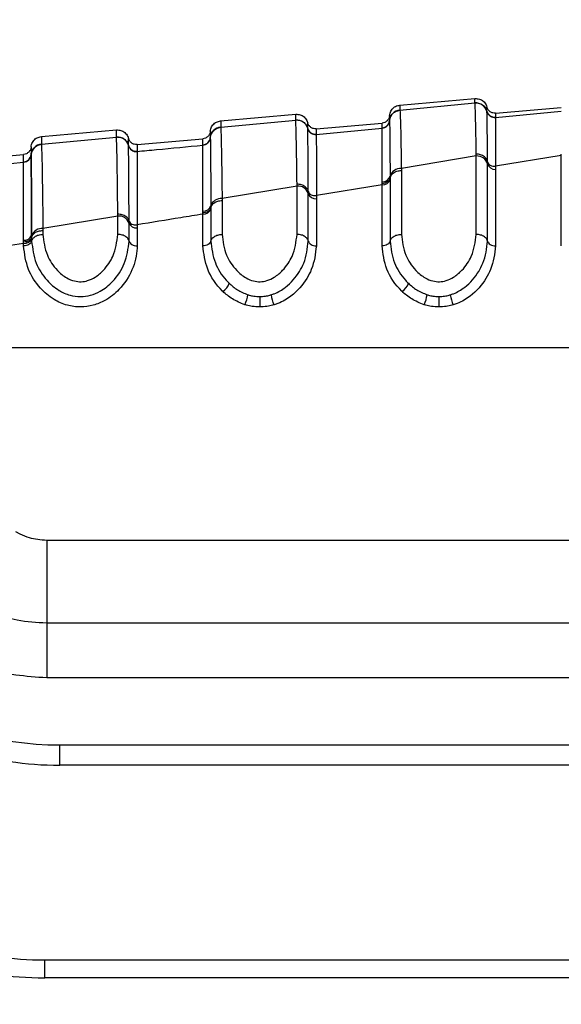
# Model space of a CAD drawing. Header units: millimetres. Extents: x 20 to 26059, y 28 to 17777.
# Tile 22 of 90: x 8911 to 8944, y 6015 to 6075. Entities that reach past the tile are written whole.
import ezdxf

# ---------------------------------------------------------------- set-up
doc = ezdxf.new("R2010")
doc.units = ezdxf.units.MM
doc.header["$LTSCALE"] = 2
doc.layers.add('COMPONENT_GEOMETRY', color=7, linetype='Continuous')
doc.styles.add('SLDTEXTSTYLE0', font='TXT', dxfattribs={"width": 0.75})
doc.dimstyles.new('SLDDIMSTYLE0', dxfattribs={"dimtxt": 150, "dimasz": 6.604, "dimexe": 0, "dimexo": 0.0625, "dimgap": 37.5, "dimtad": 0, "dimtih": 1, "dimtoh": 1, "dimdec": 0, "dimrnd": 1e-09, "dimzin": 12, "dimdsep": 46, "dimtxsty": 'SLDTEXTSTYLE0', "dimsah": 1, "dimcen": 0.09, "dimadec": 0, "dimazin": 3, "dimtfac": 1, "dimtdec": 0, "dimtofl": 0, "dimtmove": 0, "dimatfit": 3, "dimfxl": 1, "dimfrac": 2, "dimtolj": 1, "dimtzin": 12, "dimarcsym": 0})

# ---------------------------------------------------------------- blocks, each defined once
blk = doc.blocks.new('_D_2')
at = {"layer": 'COMPONENT_GEOMETRY', "color": 7}
for p, q in [((8972.989, 8122.062), (929.66, 8122.062)), ((936.01, 8122.062), (936.01, 5448.072)), ((635.906, 5417.604), (590.203, 5417.604)), ((590.203, 5417.604), (590.203, 5179.479)), ((1236.115, 5417.604), (1281.818, 5417.604)), ((1281.818, 5417.604), (1281.818, 5179.479)), ((590.203, 5179.479), (635.906, 5179.479)), ((1281.818, 5179.479), (1236.115, 5179.479)), ((936.01, 2281.062), (936.01, 4955.052)), ((8897.92, 2281.062), (929.66, 2281.062))]:
    blk.add_line(p, q, dxfattribs=at)
for points in [[(936.01, 8122.062), (934.994, 8115.458), (937.026, 8115.458)], [(936.01, 2281.062), (937.026, 2287.666), (934.994, 2287.666)]]:
    blk.add_solid(points, dxfattribs=at)
at = {"layer": 'COMPONENT_GEOMETRY', "color": 7, "char_height": 150, "attachment_point": 1, "style": 'SLDTEXTSTYLE0'}
for s, insert in [('9\'6.98"', (635.906, 5372.839)), ('2921mm', (526.844, 5148.412))]:
    blk.add_mtext(s, dxfattribs=dict(at, insert=insert))

msp = doc.modelspace()

# ---------------------------------------------------------------- linework, layer by layer
at = {"color": 7, "linetype": 'Continuous', "lineweight": 25}
for p, q in [((8933.86, 6069.993), (8938.466, 6070.396)), ((8933.861, 6069.689), (8938.466, 6070.128)), ((8933.861, 6069.689), (8933.861, 6069.683)), ((8938.466, 6070.128), (8938.466, 6070.134)), ((8939.732, 6069.503), (8943.769, 6069.856)), ((8939.732, 6069.246), (8943.769, 6069.631)), ((8922.86, 6069.031), (8927.466, 6069.434)), ((8922.861, 6068.642), (8927.466, 6069.08)), ((8927.466, 6069.08), (8927.466, 6069.085)), ((8933.224, 6069.049), (8933.224, 6069.043)), ((8933.224, 6069.043), (8933.224, 6069.039)), ((8939.204, 6069.613), (8939.204, 6069.617)), ((8939.205, 6069.607), (8939.204, 6069.613)), ((8939.732, 6069.246), (8939.731, 6069.242)), ((8939.731, 6069.242), (8939.731, 6069.236)), ((8911.86, 6068.068), (8916.466, 6068.471)), ((8922.861, 6068.642), (8922.861, 6068.636)), ((8928.204, 6068.565), (8928.204, 6068.569)), ((8928.205, 6068.559), (8928.204, 6068.565)), ((8928.732, 6068.541), (8932.769, 6068.894)), ((8928.732, 6068.198), (8932.769, 6068.582)), ((8932.769, 6068.586), (8932.769, 6068.592)), ((8932.769, 6068.582), (8932.769, 6068.586)), ((8911.861, 6067.597), (8916.466, 6068.034)), ((8916.466, 6068.034), (8916.466, 6068.039)), ((8917.732, 6067.578), (8921.769, 6067.932)), ((8922.224, 6068.002), (8922.224, 6067.996)), ((8922.224, 6067.996), (8922.224, 6067.992)), ((8928.732, 6068.198), (8928.731, 6068.194)), ((8928.731, 6068.194), (8928.731, 6068.188)), ((8911.861, 6067.597), (8911.861, 6067.591)), ((8917.204, 6067.519), (8917.204, 6067.523)), ((8917.204, 6067.514), (8917.204, 6067.519)), ((8921.769, 6067.539), (8921.769, 6067.545)), ((8921.769, 6067.535), (8921.769, 6067.539)), ((8906.732, 6066.616), (8910.769, 6066.969)), ((8911.224, 6066.957), (8911.224, 6066.952)), ((8911.224, 6066.952), (8911.224, 6066.948)), ((8917.732, 6067.152), (8917.731, 6067.148)), ((8917.731, 6067.148), (8917.731, 6067.142)), ((8938.55, 6066.874), (8933.95, 6066.101)), ((8938.55, 6066.874), (8938.549, 6066.993)), ((8938.55, 6062.059), (8938.55, 6066.874)), ((8943.767, 6066.908), (8939.733, 6066.246)), ((8943.767, 6066.908), (8943.768, 6066.985)), ((8943.767, 6061.353), (8943.767, 6066.908)), ((8906.732, 6066.109), (8910.769, 6066.491)), ((8910.769, 6066.495), (8910.769, 6066.5)), ((8910.769, 6066.491), (8910.769, 6066.495)), ((8933.95, 6066.101), (8933.95, 6065.984)), ((8939.24, 6066.395), (8939.24, 6066.51)), ((8939.24, 6061.647), (8939.24, 6066.395)), ((8939.733, 6066.246), (8939.733, 6066.052)), ((8939.733, 6066.052), (8939.733, 6061.353)), ((8933.259, 6065.631), (8933.26, 6065.517)), ((8933.26, 6065.517), (8933.26, 6065.437)), ((8933.26, 6065.437), (8933.26, 6061.647)), ((8933.95, 6065.984), (8933.95, 6062.059)), ((8927.55, 6065.027), (8922.95, 6064.256)), ((8927.55, 6065.027), (8927.549, 6065.146)), ((8927.55, 6062.059), (8927.55, 6065.027)), ((8932.767, 6065.104), (8928.733, 6064.444)), ((8932.767, 6065.104), (8932.768, 6065.181)), ((8932.767, 6061.353), (8932.767, 6065.104)), ((8932.768, 6065.181), (8932.768, 6065.292)), ((8922.95, 6064.256), (8922.95, 6064.139)), ((8928.24, 6064.574), (8928.24, 6064.689)), ((8928.24, 6061.647), (8928.24, 6064.574)), ((8928.733, 6064.25), (8928.733, 6061.353)), ((8922.259, 6063.812), (8922.26, 6063.698)), ((8922.26, 6063.698), (8922.26, 6063.618)), ((8922.26, 6063.618), (8922.26, 6061.647)), ((8922.95, 6064.139), (8922.95, 6062.059)), ((8916.55, 6063.185), (8911.95, 6062.416)), ((8916.55, 6063.185), (8916.549, 6063.303)), ((8916.55, 6062.059), (8916.55, 6063.185)), ((8921.767, 6063.381), (8921.768, 6063.492)), ((8921.767, 6063.304), (8921.767, 6063.381)), ((8921.767, 6061.353), (8921.767, 6063.304)), ((8911.95, 6062.416), (8911.95, 6062.299)), ((8917.24, 6062.757), (8917.24, 6062.873)), ((8917.24, 6061.647), (8917.24, 6062.757)), ((8917.733, 6062.645), (8917.733, 6062.452)), ((8917.733, 6062.452), (8917.733, 6061.353)), ((8911.26, 6061.998), (8911.26, 6061.884)), ((8911.26, 6061.884), (8911.26, 6061.805)), ((8911.26, 6061.805), (8911.26, 6061.647)), ((8911.95, 6062.299), (8911.95, 6062.059)), ((8910.767, 6061.509), (8906.694, 6060.846)), ((8910.767, 6061.586), (8910.767, 6061.696)), ((8910.767, 6061.509), (8910.767, 6061.586)), ((8910.767, 6061.353), (8910.767, 6061.509)), ((8895.929, 6055.106), (8951.429, 6055.106)), ((8910.279, 6043.819), (8910.527, 6043.679)), ((8912.184, 6043.288), (8912.184, 6038.207)), ((8912.184, 6043.288), (8949.339, 6043.288)), ((8912.184, 6038.207), (8912.184, 6034.821)), ((8912.184, 6038.207), (8949.339, 6038.207)), ((8949.339, 6034.821), (8912.184, 6034.821)), ((8912.985, 6030.705), (8962.46, 6030.705)), ((8912.985, 6029.463), (8912.985, 6030.705)), ((8962.46, 6029.463), (8912.985, 6029.463)), ((8912.06, 6016.408), (8912.06, 6017.504)), ((8912.06, 6017.504), (8966.46, 6017.504)), ((8966.46, 6016.408), (8912.06, 6016.408))]:
    msp.add_line(p, q, dxfattribs=at)
for centre, radius, start, end in [((8933.921, 6068.992), 0.699, 94.94911, 175.35582), ((8938.527, 6069.431), 0.7, 14.5966, 95.02051), ((8927.527, 6068.383), 0.7, 14.62192, 95.02475), ((8932.726, 6069.089), 0.5, 274.94917, 355.35586), ((8932.726, 6069.08), 0.5, 274.96054, 355.318), ((8939.688, 6069.744), 0.5, 194.63736, 275.01283), ((8939.688, 6069.734), 0.5, 194.61554, 274.95338), ((8922.921, 6067.945), 0.699, 94.93489, 175.34178), ((8928.688, 6068.696), 0.5, 194.65179, 275.0171), ((8928.688, 6068.686), 0.5, 194.64081, 274.97904), ((8916.527, 6067.337), 0.7, 14.64313, 95.02876), ((8921.726, 6068.042), 0.5, 274.93497, 355.34183), ((8921.726, 6068.033), 0.5, 274.94617, 355.31256), ((8911.921, 6066.9), 0.699, 94.92117, 175.32822), ((8917.688, 6067.65), 0.5, 194.66583, 275.02125), ((8917.688, 6067.64), 0.5, 194.66167, 274.99692), ((8910.726, 6066.998), 0.499, 274.92126, 355.32828), ((8910.726, 6066.989), 0.5, 274.93213, 355.30496), ((8938.595, 6066.201), 0.674, 16.66521, 93.76431), ((8933.902, 6065.429), 0.674, 85.97641, 162.5596), ((8939.702, 6066.533), 0.482, 196.66521, 273.76431), ((8932.802, 6065.584), 0.481, 265.78299, 342.23384), ((8932.799, 6065.773), 0.482, 266.29369, 342.86507), ((8927.604, 6064.357), 0.672, 18.79574, 94.61245), ((8922.893, 6063.586), 0.673, 85.15278, 160.35491), ((8928.695, 6064.729), 0.48, 198.79574, 274.61245), ((8921.809, 6063.782), 0.48, 264.96497, 340.02134), ((8921.806, 6063.971), 0.481, 265.43737, 340.68633), ((8916.614, 6062.516), 0.672, 21.08422, 95.40068), ((8911.884, 6061.745), 0.674, 84.39321, 157.99262), ((8917.688, 6062.93), 0.48, 201.08422, 275.40068), ((8910.812, 6062.175), 0.481, 264.65045, 338.3508), ((8910.816, 6061.987), 0.481, 264.21274, 337.64625), ((8922.563, 6059.294), 0.849, 300.37098, 344.02401), ((8933.563, 6059.294), 0.849, 300.37098, 344.02401), ((8922.663, 6058.58), 1.881, 333.49877, 353.0668), ((9205.366, 6058.463), 280.111, 180.04546, 180.17627), ((8927.859, 6058.575), 1.917, 186.79912, 206.00107), ((8933.663, 6058.58), 1.881, 333.49877, 353.0668), ((9216.366, 6058.463), 280.111, 180.04546, 180.17627), ((8938.859, 6058.575), 1.917, 186.79912, 206.00107), ((8912.985, 6049.505), 18.8, 234.78286, 270), ((8912.985, 6049.463), 20, 234.78286, 270), ((8912.06, 6037.504), 20, 236.14497, 270), ((8912.06, 6037.408), 21, 236.14497, 270)]:
    msp.add_arc(centre, radius, start, end, dxfattribs=at)
for points, knots in [([(8938.466, 6070.134), (8938.466, 6070.183), (8938.466, 6070.263), (8938.466, 6070.356), (8938.466, 6070.394), (8938.466, 6070.396), (8938.466, 6070.396)], [0, 0, 0, 0, 0.305522, 0.500162, 0.917082, 1, 1, 1, 1]), ([(8938.466, 6070.396), (8938.558, 6070.394), (8938.743, 6070.389), (8938.988, 6070.248), (8939.142, 6070.062), (8939.188, 6069.925), (8939.204, 6069.875)], [0, 0, 0, 0, 0.279636, 0.559272, 0.838908, 1, 1, 1, 1]), ([(8933.224, 6069.352), (8933.231, 6069.404), (8933.253, 6069.547), (8933.372, 6069.756), (8933.589, 6069.938), (8933.77, 6069.975), (8933.86, 6069.993)], [0, 0, 0, 0, 0.161092, 0.440728, 0.720364, 1, 1, 1, 1]), ([(8933.224, 6069.043), (8933.232, 6069.095), (8933.253, 6069.237), (8933.373, 6069.447), (8933.59, 6069.628), (8933.771, 6069.665), (8933.861, 6069.683)], [0, 0, 0, 0, 0.161001, 0.440667, 0.720334, 1, 1, 1, 1]), ([(8933.86, 6069.993), (8933.86, 6069.987), (8933.861, 6069.978), (8933.861, 6069.901), (8933.861, 6069.807), (8933.861, 6069.71), (8933.861, 6069.689)], [0, 0, 0, 0, 0.32369, 0.504431, 0.893531, 1, 1, 1, 1]), ([(8933.861, 6069.683), (8933.862, 6069.677), (8933.87, 6069.606), (8933.885, 6069.319), (8933.908, 6068.506), (8933.929, 6067.48), (8933.944, 6066.497), (8933.95, 6066.101)], [0, 0, 0, 0, 0.02498, 0.311752, 0.510885, 0.803406, 1, 1, 1, 1]), ([(8938.466, 6070.134), (8938.558, 6070.131), (8938.743, 6070.126), (8938.988, 6069.985), (8939.142, 6069.8), (8939.188, 6069.663), (8939.204, 6069.613)], [0, 0, 0, 0, 0.27961, 0.559221, 0.838831, 1, 1, 1, 1]), ([(8938.549, 6066.993), (8938.54, 6067.509), (8938.525, 6068.393), (8938.502, 6069.375), (8938.483, 6069.947), (8938.471, 6070.079), (8938.466, 6070.128)], [0, 0, 0, 0, 0.296146, 0.5073, 0.816527, 1, 1, 1, 1]), ([(8939.204, 6069.617), (8939.204, 6069.691), (8939.204, 6069.799), (8939.204, 6069.864), (8939.204, 6069.871), (8939.204, 6069.875)], [0, 0, 0, 0, 0.49639, 0.731261, 1, 1, 1, 1]), ([(8922.224, 6068.39), (8922.231, 6068.442), (8922.253, 6068.584), (8922.372, 6068.794), (8922.589, 6068.975), (8922.77, 6069.012), (8922.86, 6069.031)], [0, 0, 0, 0, 0.161092, 0.440728, 0.720364, 1, 1, 1, 1]), ([(8922.86, 6069.031), (8922.86, 6069.031), (8922.861, 6069.03), (8922.861, 6069.006), (8922.861, 6068.918), (8922.861, 6068.807), (8922.861, 6068.685), (8922.861, 6068.642)], [0, 0, 0, 0, 0.023999, 0.34354, 0.503304, 0.822907, 1, 1, 1, 1]), ([(8927.466, 6069.085), (8927.466, 6069.155), (8927.466, 6069.261), (8927.466, 6069.372), (8927.466, 6069.426), (8927.466, 6069.432), (8927.466, 6069.434)], [0, 0, 0, 0, 0.3313219, 0.5002136, 0.8381408, 1, 1, 1, 1]), ([(8927.466, 6069.434), (8927.558, 6069.431), (8927.743, 6069.426), (8927.988, 6069.285), (8928.142, 6069.1), (8928.188, 6068.963), (8928.204, 6068.913)], [0, 0, 0, 0, 0.279636, 0.559272, 0.838908, 1, 1, 1, 1]), ([(8927.466, 6069.085), (8927.558, 6069.083), (8927.743, 6069.078), (8927.988, 6068.937), (8928.142, 6068.752), (8928.188, 6068.615), (8928.204, 6068.565)], [0, 0, 0, 0, 0.279617, 0.559234, 0.838851, 1, 1, 1, 1]), ([(8927.549, 6065.146), (8927.54, 6065.831), (8927.525, 6066.924), (8927.502, 6068.089), (8927.484, 6068.819), (8927.471, 6069), (8927.466, 6069.08)], [0, 0, 0, 0, 0.316585, 0.505351, 0.78008, 1, 1, 1, 1]), ([(8933.224, 6069.352), (8933.224, 6069.338), (8933.224, 6069.317), (8933.224, 6069.192), (8933.224, 6069.101), (8933.224, 6069.049)], [0, 0, 0, 0, 0.504425, 0.721113, 1, 1, 1, 1]), ([(8933.224, 6069.039), (8933.225, 6069.021), (8933.23, 6068.897), (8933.239, 6068.306), (8933.25, 6067.049), (8933.256, 6066.117), (8933.259, 6065.631)], [0, 0, 0, 0, 0.073597, 0.507112, 0.742765, 1, 1, 1, 1]), ([(8939.24, 6066.511), (8939.24, 6066.598), (8939.234, 6067.511), (8939.224, 6068.57), (8939.213, 6069.379), (8939.207, 6069.531), (8939.205, 6069.607)], [0, 0, 0, 0, 0.048389, 0.50682, 0.753735, 1, 1, 1, 1]), ([(8939.731, 6069.236), (8939.732, 6069.157), (8939.732, 6068.998), (8939.733, 6068.193), (8939.733, 6067.024), (8939.733, 6066.246)], [0, 0, 0, 0, 0.250116, 0.500765, 1, 1, 1, 1]), ([(8939.732, 6069.503), (8939.732, 6069.499), (8939.732, 6069.492), (8939.732, 6069.427), (8939.732, 6069.319), (8939.732, 6069.246)], [0, 0, 0, 0, 0.2687374, 0.5036092, 1, 1, 1, 1]), ([(8916.466, 6068.039), (8916.466, 6068.052), (8916.466, 6068.151), (8916.466, 6068.266), (8916.466, 6068.392), (8916.466, 6068.46), (8916.466, 6068.468), (8916.466, 6068.471)], [0, 0, 0, 0, 0.045283, 0.348609, 0.500266, 0.803652, 1, 1, 1, 1]), ([(8916.466, 6068.471), (8916.558, 6068.469), (8916.743, 6068.464), (8916.988, 6068.323), (8917.142, 6068.137), (8917.188, 6068), (8917.204, 6067.95)], [0, 0, 0, 0, 0.279636, 0.559272, 0.838908, 1, 1, 1, 1]), ([(8922.224, 6067.996), (8922.232, 6068.048), (8922.253, 6068.19), (8922.373, 6068.399), (8922.59, 6068.581), (8922.771, 6068.617), (8922.861, 6068.636)], [0, 0, 0, 0, 0.161023, 0.440682, 0.720341, 1, 1, 1, 1]), ([(8922.861, 6068.636), (8922.863, 6068.613), (8922.872, 6068.509), (8922.886, 6068.113), (8922.903, 6067.377), (8922.924, 6066.279), (8922.939, 6065.115), (8922.95, 6064.256)], [0, 0, 0, 0, 0.071059, 0.328707, 0.508594, 0.637825, 1, 1, 1, 1]), ([(8928.204, 6068.569), (8928.204, 6068.667), (8928.204, 6068.805), (8928.204, 6068.897), (8928.204, 6068.907), (8928.204, 6068.913)], [0, 0, 0, 0, 0.497408, 0.70081, 1, 1, 1, 1]), ([(8928.24, 6064.69), (8928.24, 6064.757), (8928.234, 6065.889), (8928.225, 6067.183), (8928.213, 6068.248), (8928.208, 6068.448), (8928.205, 6068.559)], [0, 0, 0, 0, 0.029742, 0.504683, 0.725321, 1, 1, 1, 1]), ([(8928.732, 6068.541), (8928.732, 6068.535), (8928.732, 6068.525), (8928.732, 6068.434), (8928.732, 6068.296), (8928.732, 6068.198)], [0, 0, 0, 0, 0.299188, 0.502591, 1, 1, 1, 1]), ([(8932.768, 6065.292), (8932.768, 6065.764), (8932.768, 6066.667), (8932.768, 6067.883), (8932.769, 6068.45), (8932.769, 6068.565), (8932.769, 6068.582)], [0, 0, 0, 0, 0.257471, 0.493197, 0.926487, 1, 1, 1, 1]), ([(8932.769, 6068.592), (8932.769, 6068.643), (8932.769, 6068.735), (8932.769, 6068.859), (8932.769, 6068.88), (8932.769, 6068.894)], [0, 0, 0, 0, 0.2788864, 0.4955735, 1, 1, 1, 1]), ([(8911.224, 6067.427), (8911.231, 6067.479), (8911.253, 6067.622), (8911.372, 6067.832), (8911.589, 6068.013), (8911.77, 6068.05), (8911.86, 6068.068)], [0, 0, 0, 0, 0.161092, 0.440728, 0.720364, 1, 1, 1, 1]), ([(8911.86, 6068.068), (8911.86, 6068.068), (8911.861, 6068.066), (8911.861, 6068.031), (8911.861, 6067.933), (8911.861, 6067.805), (8911.861, 6067.658), (8911.861, 6067.597)], [0, 0, 0, 0, 0.0670174, 0.3573749, 0.5025485, 0.7929627, 1, 1, 1, 1]), ([(8916.466, 6068.039), (8916.558, 6068.037), (8916.743, 6068.032), (8916.988, 6067.891), (8917.142, 6067.706), (8917.188, 6067.569), (8917.204, 6067.519)], [0, 0, 0, 0, 0.279621, 0.559243, 0.838864, 1, 1, 1, 1]), ([(8916.549, 6063.303), (8916.539, 6064.153), (8916.524, 6065.446), (8916.495, 6067.272), (8916.478, 6067.709), (8916.466, 6068.034)], [0, 0, 0, 0, 0.331863, 0.504238, 1, 1, 1, 1]), ([(8917.204, 6067.523), (8917.204, 6067.645), (8917.204, 6067.812), (8917.204, 6067.929), (8917.204, 6067.942), (8917.204, 6067.95)], [0, 0, 0, 0, 0.498061, 0.680482, 1, 1, 1, 1]), ([(8921.769, 6067.545), (8921.769, 6067.616), (8921.769, 6067.733), (8921.769, 6067.888), (8921.769, 6067.913), (8921.769, 6067.932)], [0, 0, 0, 0, 0.305171, 0.496702, 1, 1, 1, 1]), ([(8922.224, 6068.39), (8922.224, 6068.371), (8922.224, 6068.346), (8922.224, 6068.191), (8922.224, 6068.074), (8922.224, 6068.002)], [0, 0, 0, 0, 0.5032973, 0.6948282, 1, 1, 1, 1]), ([(8922.224, 6067.992), (8922.224, 6067.977), (8922.23, 6067.833), (8922.238, 6067.149), (8922.25, 6065.594), (8922.256, 6064.46), (8922.259, 6063.812)], [0, 0, 0, 0, 0.051672, 0.505066, 0.717512, 1, 1, 1, 1]), ([(8928.731, 6068.188), (8928.731, 6068.187), (8928.732, 6068.121), (8928.732, 6067.846), (8928.733, 6066.832), (8928.733, 6065.42), (8928.733, 6064.444)], [0, 0, 0, 0, 0.004284, 0.278167, 0.501483, 1, 1, 1, 1]), ([(8911.224, 6066.952), (8911.232, 6067.004), (8911.253, 6067.146), (8911.373, 6067.355), (8911.59, 6067.536), (8911.771, 6067.573), (8911.861, 6067.591)], [0, 0, 0, 0, 0.161038, 0.440692, 0.720346, 1, 1, 1, 1]), ([(8911.224, 6067.427), (8911.224, 6067.405), (8911.224, 6067.376), (8911.224, 6067.19), (8911.224, 6067.049), (8911.224, 6066.957)], [0, 0, 0, 0, 0.50254, 0.676572, 1, 1, 1, 1]), ([(8911.861, 6067.591), (8911.87, 6067.389), (8911.883, 6067.089), (8911.903, 6066.092), (8911.923, 6064.836), (8911.938, 6063.461), (8911.95, 6062.416)], [0, 0, 0, 0, 0.341963, 0.506117, 0.624337, 1, 1, 1, 1]), ([(8917.24, 6062.873), (8917.24, 6063.021), (8917.236, 6063.825), (8917.229, 6064.987), (8917.218, 6066.741), (8917.21, 6067.193), (8917.204, 6067.514)], [0, 0, 0, 0, 0.0556846, 0.3031377, 0.5042301, 1, 1, 1, 1]), ([(8917.732, 6067.578), (8917.732, 6067.57), (8917.732, 6067.557), (8917.732, 6067.44), (8917.732, 6067.274), (8917.732, 6067.152)], [0, 0, 0, 0, 0.3195167, 0.501938, 1, 1, 1, 1]), ([(8917.732, 6067.152), (8918.132, 6067.19), (8919.478, 6067.318), (8920.823, 6067.445), (8921.769, 6067.535)], [0, 0, 0, 0, 0.297159, 1, 1, 1, 1]), ([(8921.768, 6063.492), (8921.768, 6063.542), (8921.768, 6064.207), (8921.768, 6065.235), (8921.768, 6066.851), (8921.769, 6067.252), (8921.769, 6067.535)], [0, 0, 0, 0, 0.021195, 0.282969, 0.495586, 1, 1, 1, 1]), ([(8910.769, 6066.5), (8910.769, 6066.592), (8910.769, 6066.733), (8910.769, 6066.918), (8910.769, 6066.947), (8910.769, 6066.969)], [0, 0, 0, 0, 0.323428, 0.497459, 1, 1, 1, 1]), ([(8911.224, 6066.948), (8911.225, 6066.915), (8911.23, 6066.727), (8911.238, 6065.903), (8911.249, 6064.255), (8911.255, 6063.029), (8911.259, 6062.177), (8911.26, 6061.998)], [0, 0, 0, 0, 0.089233, 0.503156, 0.697697, 0.936448, 1, 1, 1, 1]), ([(8911.26, 6061.998), (8911.259, 6062.173), (8911.255, 6063.021), (8911.249, 6064.236), (8911.237, 6066.109), (8911.229, 6066.596), (8911.224, 6066.948)], [0, 0, 0, 0, 0.062027, 0.301058, 0.495826, 1, 1, 1, 1]), ([(8917.731, 6067.142), (8917.732, 6067.13), (8917.732, 6066.974), (8917.733, 6066.27), (8917.733, 6064.652), (8917.733, 6063.524), (8917.733, 6062.764), (8917.733, 6062.645)], [0, 0, 0, 0, 0.0384214, 0.5011378, 0.7040542, 0.9536192, 1, 1, 1, 1]), ([(8939.24, 6066.51), (8939.228, 6066.553), (8939.195, 6066.669), (8939.057, 6066.833), (8938.824, 6066.967), (8938.641, 6066.985), (8938.549, 6066.993)], [0, 0, 0, 0, 0.160955, 0.440637, 0.720318, 1, 1, 1, 1]), ([(8910.767, 6061.696), (8910.767, 6061.87), (8910.767, 6062.699), (8910.768, 6063.89), (8910.768, 6065.487), (8910.768, 6066.282), (8910.769, 6066.46), (8910.769, 6066.491)], [0, 0, 0, 0, 0.063624, 0.302569, 0.497159, 0.910873, 1, 1, 1, 1]), ([(8939.24, 6066.51), (8939.256, 6066.47), (8939.287, 6066.39), (8939.404, 6066.299), (8939.557, 6066.241), (8939.674, 6066.245), (8939.733, 6066.246)], [0, 0, 0, 0, 0.250094, 0.50011, 0.75007, 1, 1, 1, 1]), ([(8933.26, 6065.517), (8933.244, 6065.471), (8933.213, 6065.38), (8933.096, 6065.271), (8932.943, 6065.196), (8932.826, 6065.186), (8932.768, 6065.181)], [0, 0, 0, 0, 0.249999, 0.499999, 0.749999, 1, 1, 1, 1]), ([(8933.26, 6065.517), (8933.272, 6065.558), (8933.306, 6065.67), (8933.443, 6065.829), (8933.675, 6065.959), (8933.859, 6065.975), (8933.95, 6065.984)], [0, 0, 0, 0, 0.161233, 0.440822, 0.720411, 1, 1, 1, 1]), ([(8928.24, 6064.689), (8928.228, 6064.73), (8928.195, 6064.839), (8928.057, 6064.995), (8927.825, 6065.122), (8927.641, 6065.138), (8927.549, 6065.146)], [0, 0, 0, 0, 0.160979, 0.440653, 0.720326, 1, 1, 1, 1]), ([(8928.24, 6064.69), (8928.256, 6064.652), (8928.287, 6064.577), (8928.404, 6064.491), (8928.557, 6064.438), (8928.674, 6064.442), (8928.733, 6064.444)], [0, 0, 0, 0, 0.250077, 0.500091, 0.750057, 1, 1, 1, 1]), ([(8928.733, 6064.444), (8928.733, 6064.441), (8928.733, 6064.377), (8928.733, 6064.313), (8928.733, 6064.25)], [0, 0, 0, 0, 0.036212, 1, 1, 1, 1]), ([(8922.26, 6063.698), (8922.244, 6063.655), (8922.213, 6063.569), (8922.096, 6063.466), (8921.943, 6063.395), (8921.826, 6063.386), (8921.767, 6063.381)], [0, 0, 0, 0, 0.249999, 0.499999, 0.749999, 1, 1, 1, 1]), ([(8922.26, 6063.698), (8922.272, 6063.737), (8922.306, 6063.843), (8922.443, 6063.993), (8922.675, 6064.115), (8922.859, 6064.131), (8922.95, 6064.139)], [0, 0, 0, 0, 0.161211, 0.440807, 0.720404, 1, 1, 1, 1]), ([(8917.24, 6062.873), (8917.228, 6062.91), (8917.195, 6063.014), (8917.057, 6063.161), (8916.825, 6063.28), (8916.641, 6063.296), (8916.549, 6063.303)], [0, 0, 0, 0, 0.160996, 0.440664, 0.720332, 1, 1, 1, 1]), ([(8921.767, 6063.304), (8921.315, 6063.23), (8919.971, 6063.011), (8918.626, 6062.791), (8917.733, 6062.645)], [0, 0, 0, 0, 0.336526, 1, 1, 1, 1]), ([(8917.24, 6062.873), (8917.256, 6062.838), (8917.287, 6062.768), (8917.405, 6062.688), (8917.558, 6062.639), (8917.675, 6062.643), (8917.733, 6062.645)], [0, 0, 0, 0, 0.250067, 0.500079, 0.75005, 1, 1, 1, 1]), ([(8911.26, 6061.884), (8911.244, 6061.843), (8911.213, 6061.762), (8911.096, 6061.666), (8910.943, 6061.599), (8910.826, 6061.59), (8910.767, 6061.586)], [0, 0, 0, 0, 0.249999, 0.499999, 0.749999, 1, 1, 1, 1]), ([(8911.26, 6061.884), (8911.272, 6061.92), (8911.306, 6062.02), (8911.443, 6062.161), (8911.675, 6062.276), (8911.859, 6062.291), (8911.95, 6062.299)], [0, 0, 0, 0, 0.161195, 0.440797, 0.720398, 1, 1, 1, 1]), ([(8911.26, 6061.647), (8911.272, 6061.683), (8911.306, 6061.782), (8911.443, 6061.922), (8911.675, 6062.036), (8911.859, 6062.051), (8911.95, 6062.059)], [0, 0, 0, 0, 0.161092, 0.440728, 0.720364, 1, 1, 1, 1]), ([(8911.95, 6062.059), (8912.003, 6061.631), (8912.096, 6060.867), (8912.692, 6059.942), (8913.315, 6059.413), (8913.839, 6059.186), (8914.293, 6059.133), (8914.743, 6059.212), (8915.23, 6059.449), (8915.801, 6059.945), (8916.395, 6060.843), (8916.492, 6061.605), (8916.55, 6062.059)], [0, 0, 0, 0, 0.181549, 0.323795, 0.40885, 0.462296, 0.504185, 0.545984, 0.60056, 0.677304, 0.807908, 1, 1, 1, 1]), ([(8917.24, 6061.647), (8917.228, 6061.683), (8917.195, 6061.782), (8917.057, 6061.922), (8916.825, 6062.036), (8916.642, 6062.051), (8916.55, 6062.059)], [0, 0, 0, 0, 0.161092, 0.440728, 0.720364, 1, 1, 1, 1]), ([(8922.26, 6061.647), (8922.272, 6061.683), (8922.306, 6061.782), (8922.443, 6061.922), (8922.675, 6062.036), (8922.859, 6062.051), (8922.95, 6062.059)], [0, 0, 0, 0, 0.161092, 0.440728, 0.720364, 1, 1, 1, 1]), ([(8922.95, 6062.059), (8923.003, 6061.631), (8923.096, 6060.867), (8923.692, 6059.942), (8924.315, 6059.413), (8924.839, 6059.186), (8925.293, 6059.133), (8925.743, 6059.212), (8926.23, 6059.449), (8926.801, 6059.945), (8927.395, 6060.843), (8927.492, 6061.605), (8927.55, 6062.059)], [0, 0, 0, 0, 0.181549, 0.323795, 0.40885, 0.462296, 0.504185, 0.545984, 0.60056, 0.677304, 0.807908, 1, 1, 1, 1]), ([(8928.24, 6061.647), (8928.228, 6061.683), (8928.195, 6061.782), (8928.057, 6061.922), (8927.825, 6062.036), (8927.642, 6062.051), (8927.55, 6062.059)], [0, 0, 0, 0, 0.161092, 0.440728, 0.720364, 1, 1, 1, 1]), ([(8933.26, 6061.647), (8933.272, 6061.683), (8933.306, 6061.782), (8933.443, 6061.922), (8933.675, 6062.036), (8933.859, 6062.051), (8933.95, 6062.059)], [0, 0, 0, 0, 0.161092, 0.440728, 0.720364, 1, 1, 1, 1]), ([(8933.95, 6062.059), (8934.003, 6061.631), (8934.096, 6060.867), (8934.692, 6059.942), (8935.315, 6059.413), (8935.839, 6059.186), (8936.293, 6059.133), (8936.743, 6059.212), (8937.23, 6059.449), (8937.801, 6059.945), (8938.395, 6060.843), (8938.492, 6061.605), (8938.55, 6062.059)], [0, 0, 0, 0, 0.1815485, 0.3237951, 0.4088504, 0.462296, 0.5041852, 0.5459836, 0.6005596, 0.6773038, 0.8079076, 1, 1, 1, 1]), ([(8939.24, 6061.647), (8939.228, 6061.683), (8939.195, 6061.782), (8939.057, 6061.922), (8938.825, 6062.036), (8938.642, 6062.051), (8938.55, 6062.059)], [0, 0, 0, 0, 0.161092, 0.440728, 0.720364, 1, 1, 1, 1]), ([(8917.733, 6061.353), (8917.733, 6061.306), (8917.726, 6060.819), (8917.503, 6059.886), (8916.793, 6058.757), (8915.896, 6058.029), (8915.055, 6057.676), (8914.249, 6057.564), (8913.4, 6057.682), (8912.521, 6058.076), (8911.661, 6058.828), (8910.934, 6059.977), (8910.826, 6060.867), (8910.767, 6061.353)], [0, 0, 0, 0, 0.015176, 0.154016, 0.287928, 0.380186, 0.440103, 0.499621, 0.560833, 0.630065, 0.72299, 0.848336, 1, 1, 1, 1]), ([(8911.26, 6061.647), (8911.315, 6061.192), (8911.414, 6060.366), (8912.072, 6059.313), (8912.827, 6058.644), (8913.563, 6058.308), (8914.249, 6058.21), (8914.898, 6058.303), (8915.603, 6058.602), (8916.385, 6059.25), (8917.08, 6060.328), (8917.184, 6061.185), (8917.24, 6061.647)], [0, 0, 0, 0, 0.1594404, 0.2891501, 0.3811989, 0.4457864, 0.5004163, 0.5535192, 0.6091655, 0.699962, 0.8382736, 1, 1, 1, 1]), ([(8922.992, 6058.562), (8922.988, 6058.566), (8922.568, 6058.973), (8921.939, 6059.915), (8921.824, 6060.875), (8921.767, 6061.353)], [0, 0, 0, 0, 0.005036, 0.503601, 1, 1, 1, 1]), ([(8922.26, 6061.647), (8922.314, 6061.199), (8922.412, 6060.374), (8922.948, 6059.499), (8923.321, 6059.119), (8923.379, 6059.06)], [0, 0, 0, 0, 0.500688, 0.922786, 1, 1, 1, 1]), ([(8925.956, 6058.349), (8926.022, 6058.371), (8926.344, 6058.48), (8927.043, 6058.905), (8927.61, 6059.588), (8928.116, 6060.561), (8928.188, 6061.191), (8928.24, 6061.647)], [0, 0, 0, 0, 0.041437, 0.201296, 0.499179, 0.63727, 1, 1, 1, 1]), ([(8928.733, 6061.353), (8928.677, 6060.866), (8928.598, 6060.191), (8928.045, 6059.135), (8927.401, 6058.371), (8926.599, 6057.891), (8926.217, 6057.763), (8926.136, 6057.735)], [0, 0, 0, 0, 0.35082, 0.485426, 0.783992, 0.954198, 1, 1, 1, 1]), ([(8933.992, 6058.562), (8933.988, 6058.566), (8933.568, 6058.973), (8932.939, 6059.915), (8932.824, 6060.875), (8932.767, 6061.353)], [0, 0, 0, 0, 0.005036, 0.503601, 1, 1, 1, 1]), ([(8933.26, 6061.647), (8933.314, 6061.199), (8933.412, 6060.374), (8933.948, 6059.499), (8934.321, 6059.119), (8934.379, 6059.06)], [0, 0, 0, 0, 0.500688, 0.922786, 1, 1, 1, 1]), ([(8936.956, 6058.349), (8937.022, 6058.371), (8937.344, 6058.48), (8938.043, 6058.905), (8938.61, 6059.588), (8939.116, 6060.561), (8939.188, 6061.191), (8939.24, 6061.647)], [0, 0, 0, 0, 0.041437, 0.201296, 0.499179, 0.63727, 1, 1, 1, 1]), ([(8939.733, 6061.353), (8939.677, 6060.866), (8939.598, 6060.191), (8939.045, 6059.135), (8938.401, 6058.371), (8937.599, 6057.891), (8937.217, 6057.763), (8937.136, 6057.735)], [0, 0, 0, 0, 0.35082, 0.485426, 0.783992, 0.954198, 1, 1, 1, 1]), ([(8923.379, 6059.06), (8923.541, 6058.914), (8923.866, 6058.623), (8924.309, 6058.443), (8924.53, 6058.353)], [0, 0, 0, 0, 0.500365, 1, 1, 1, 1]), ([(8934.379, 6059.06), (8934.541, 6058.914), (8934.866, 6058.623), (8935.309, 6058.443), (8935.53, 6058.353)], [0, 0, 0, 0, 0.500365, 1, 1, 1, 1]), ([(8924.346, 6057.741), (8924.081, 6057.847), (8923.561, 6058.056), (8923.179, 6058.396), (8922.992, 6058.562)], [0, 0, 0, 0, 0.511867, 1, 1, 1, 1]), ([(8924.53, 6058.353), (8924.558, 6058.345), (8924.675, 6058.309), (8924.915, 6058.256), (8925.133, 6058.246), (8925.255, 6058.241)], [0, 0, 0, 0, 0.1213016, 0.5074656, 1, 1, 1, 1]), ([(8925.255, 6058.241), (8925.373, 6058.246), (8925.588, 6058.256), (8925.819, 6058.308), (8925.933, 6058.342), (8925.956, 6058.349)], [0, 0, 0, 0, 0.492803, 0.897023, 1, 1, 1, 1]), ([(8935.346, 6057.741), (8935.081, 6057.847), (8934.561, 6058.056), (8934.179, 6058.396), (8933.992, 6058.562)], [0, 0, 0, 0, 0.5118667, 1, 1, 1, 1]), ([(8935.53, 6058.353), (8935.558, 6058.345), (8935.675, 6058.309), (8935.915, 6058.256), (8936.133, 6058.246), (8936.255, 6058.241)], [0, 0, 0, 0, 0.121302, 0.507466, 1, 1, 1, 1]), ([(8936.255, 6058.241), (8936.373, 6058.246), (8936.588, 6058.256), (8936.819, 6058.308), (8936.933, 6058.342), (8936.956, 6058.349)], [0, 0, 0, 0, 0.492803, 0.897023, 1, 1, 1, 1]), ([(8925.256, 6057.601), (8925.102, 6057.608), (8924.828, 6057.62), (8924.527, 6057.687), (8924.381, 6057.731), (8924.346, 6057.741)], [0, 0, 0, 0, 0.4965535, 0.8807999, 1, 1, 1, 1]), ([(8926.136, 6057.735), (8926.108, 6057.727), (8925.966, 6057.685), (8925.675, 6057.62), (8925.405, 6057.608), (8925.256, 6057.601)], [0, 0, 0, 0, 0.101098, 0.503376, 1, 1, 1, 1]), ([(8936.256, 6057.601), (8936.102, 6057.608), (8935.828, 6057.62), (8935.527, 6057.687), (8935.381, 6057.731), (8935.346, 6057.741)], [0, 0, 0, 0, 0.4965535, 0.8807999, 1, 1, 1, 1]), ([(8937.136, 6057.735), (8937.108, 6057.727), (8936.966, 6057.685), (8936.675, 6057.62), (8936.405, 6057.608), (8936.256, 6057.601)], [0, 0, 0, 0, 0.101098, 0.503376, 1, 1, 1, 1]), ([(8910.527, 6043.679), (8910.716, 6043.593), (8911.239, 6043.355), (8911.816, 6043.314), (8912.184, 6043.288)], [0, 0, 0, 0, 0.3629198, 1, 1, 1, 1]), ([(8907.467, 6039.494), (8908.419, 6039.039), (8909.922, 6038.32), (8911.576, 6038.238), (8912.184, 6038.207)], [0, 0, 0, 0, 0.6325913, 1, 1, 1, 1]), ([(8912.184, 6034.821), (8910.908, 6034.918), (8908.635, 6035.091), (8906.608, 6036.117), (8905.719, 6036.567)], [0, 0, 0, 0, 0.561369, 1, 1, 1, 1])]:
    msp.add_open_spline(points, degree=3, knots=knots, dxfattribs=at)
for points in [[(8939.732, 6069.503), (8939.673, 6069.504), (8939.555, 6069.506), (8939.395, 6069.585), (8939.266, 6069.71), (8939.225, 6069.82), (8939.204, 6069.875)], [(8933.224, 6069.352), (8933.213, 6069.294), (8933.192, 6069.178), (8933.087, 6069.033), (8932.942, 6068.927), (8932.827, 6068.905), (8932.769, 6068.894)], [(8933.224, 6069.043), (8933.213, 6068.985), (8933.192, 6068.87), (8933.087, 6068.725), (8932.942, 6068.619), (8932.827, 6068.597), (8932.769, 6068.586)], [(8939.731, 6069.242), (8939.673, 6069.243), (8939.555, 6069.245), (8939.394, 6069.324), (8939.266, 6069.448), (8939.225, 6069.558), (8939.204, 6069.613)], [(8928.732, 6068.541), (8928.673, 6068.542), (8928.555, 6068.543), (8928.395, 6068.623), (8928.266, 6068.747), (8928.225, 6068.858), (8928.204, 6068.913)], [(8928.731, 6068.194), (8928.673, 6068.195), (8928.555, 6068.196), (8928.394, 6068.276), (8928.266, 6068.4), (8928.225, 6068.51), (8928.204, 6068.565)], [(8917.732, 6067.578), (8917.673, 6067.579), (8917.555, 6067.581), (8917.395, 6067.66), (8917.266, 6067.785), (8917.225, 6067.895), (8917.204, 6067.95)], [(8922.224, 6068.39), (8922.213, 6068.332), (8922.192, 6068.216), (8922.087, 6068.071), (8921.942, 6067.965), (8921.827, 6067.943), (8921.769, 6067.932)], [(8922.224, 6067.996), (8922.213, 6067.938), (8922.192, 6067.823), (8922.087, 6067.678), (8921.942, 6067.572), (8921.827, 6067.55), (8921.769, 6067.539)], [(8911.224, 6067.427), (8911.213, 6067.369), (8911.192, 6067.254), (8911.087, 6067.108), (8910.942, 6067.002), (8910.827, 6066.98), (8910.769, 6066.969)], [(8917.731, 6067.148), (8917.673, 6067.149), (8917.555, 6067.151), (8917.394, 6067.23), (8917.266, 6067.354), (8917.225, 6067.464), (8917.204, 6067.519)], [(8911.224, 6066.952), (8911.213, 6066.894), (8911.192, 6066.779), (8911.087, 6066.634), (8910.942, 6066.528), (8910.827, 6066.506), (8910.769, 6066.495)], [(8911.26, 6061.647), (8911.244, 6061.607), (8911.213, 6061.527), (8911.096, 6061.432), (8910.943, 6061.366), (8910.826, 6061.358), (8910.767, 6061.353)], [(8917.24, 6061.647), (8917.256, 6061.607), (8917.287, 6061.527), (8917.405, 6061.432), (8917.558, 6061.366), (8917.675, 6061.358), (8917.733, 6061.353)], [(8922.26, 6061.647), (8922.244, 6061.607), (8922.213, 6061.527), (8922.096, 6061.432), (8921.943, 6061.366), (8921.826, 6061.358), (8921.767, 6061.353)], [(8928.24, 6061.647), (8928.256, 6061.607), (8928.287, 6061.527), (8928.405, 6061.432), (8928.558, 6061.366), (8928.675, 6061.358), (8928.733, 6061.353)], [(8933.26, 6061.647), (8933.244, 6061.607), (8933.213, 6061.527), (8933.096, 6061.432), (8932.943, 6061.366), (8932.826, 6061.358), (8932.767, 6061.353)], [(8939.24, 6061.647), (8939.256, 6061.607), (8939.287, 6061.527), (8939.405, 6061.432), (8939.558, 6061.366), (8939.675, 6061.358), (8939.733, 6061.353)]]:
    msp.add_open_spline(points, degree=3, dxfattribs=at)

# ---------------------------------------------------------------- dimensions: what is measured, and where the dimension line sits
at = {"layer": 'COMPONENT_GEOMETRY', "color": 7}
dim = msp.add_linear_dim(base=(936.01, 8122.062), p1=(8900.46, 2281.062), p2=(8975.529, 8122.062), angle=90, dimstyle='SLDDIMSTYLE0', dxfattribs=at)
dim.commit()
dim.dimension.update_dxf_attribs({"geometry": '_D_2', "text_midpoint": (936.01, 5201.562), "dimtype": 160})

doc.saveas('drawing.dxf')
